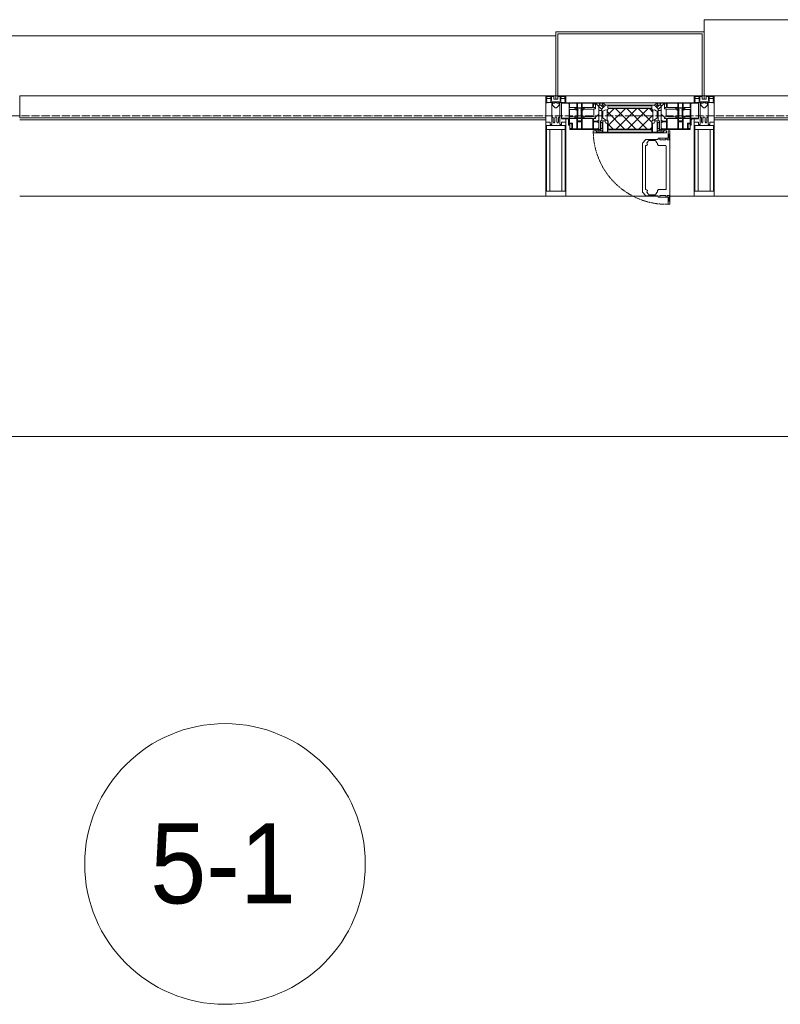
# Model space of a CAD drawing. Header units: millimetres. Extents: x 5617 to 110067, y 7718 to 195801.
# Tile 32 of 81: x 33540 to 35438, y 30884 to 33340. Entities that reach past the tile are written whole.
import ezdxf

# ---------------------------------------------------------------- set-up
doc = ezdxf.new("R2010")
doc.units = ezdxf.units.MM
doc.linetypes.add('-D1-02х01', pattern=[3, 2, -1])
doc.linetypes.add('ADSK_Линия сетки', pattern=[25, 20, -2.5, 0, -2.5])
for name, color, linetype, lineweight in [('Импосты витража', 7, 'Continuous', 18), ('Колонны', 7, 'Continuous', 18), ('Марки помещений', 7, 'Continuous', 20), ('Окна', 7, 'Continuous', 18), ('Оси', 7, 'Continuous', 9), ('Панели витража', 7, 'Continuous', 18), ('Перекрытия', 7, 'Continuous', 18), ('Элементы узлов', 7, 'Continuous', 18)]:
    doc.layers.add(name, color=color, linetype=linetype, lineweight=lineweight)
doc.styles.add('Arial_3', font='arial.ttf', dxfattribs={"width": 0.9, "height": 200})

# ---------------------------------------------------------------- blocks, each defined once
blk = doc.blocks.new('135_SLK_K4_AR_rvt-1-МКСС_К4_L14_48_300_')
at = {"layer": 'Перекрытия', "color": 253, "true_color": 0xaaaaaa}
blk.add_line((104150, 32300), (100950, 32300), dxfattribs=at)
blk = doc.blocks.new('System Panel - A_PAN_Glass-7516243-МКСС_К4_L14_48_300_')
at = {"layer": 'Панели витража', "color": 253, "lineweight": 5, "true_color": 0xaaaaaa}
for p, q in [((656.25, 0), (-656.25, 0)), ((-656.25, 0), (-656.25, -55)), ((656.25, -55), (656.25, 0)), ((-656.25, -55), (656.25, -55))]:
    blk.add_line(p, q, dxfattribs=at)
blk = doc.blocks.new('A_PAN_Створка - 383мм п-7_1-7516244-МКСС_К4_L14_48_300_')
at = {"layer": 'Панели витража', "lineweight": 5}
h = blk.add_hatch(dxfattribs=at)
h.set_pattern_fill('FP_14', color=256, style=0, pattern_type=2)
h.set_pattern_definition([(45, (-102550, -33150), (-14.1421356, 14.1421356), []), (135, (-102550, -33150), (-14.1421356, -14.1421356), [])])
h.paths.add_polyline_path([(53.6, -82.7), (54.6, -81.8), (54.6, -63.4), (57.2, -60.8), (57.2, -36.4), (54.9, -34.1), (54.5, -31.8), (-54.5, -31.8), (-54.9, -34.1), (-57.2, -36.4), (-57.2, -60.8), (-54.6, -63.4), (-53.6, -82.7), (1.8, -82.7)])
at = {"layer": 'Окна', "lineweight": 5}
for p, q in [((-67.9, -17), (-171, -17)), ((-171, -17), (-171, -57)), ((-78, -84), (-78, -23.5)), ((-78, -23.5), (-67.9, -23.5)), ((-61.4, -23.5), (-70, -32.1)), ((67.9, -17), (-67.9, -17)), ((-61.4, -23.5), (-67.9, -17)), ((-67.9, -17), (-67.9, -23.5)), ((-67.9, -17), (67.9, -17)), ((-67.9, -23.5), (-64.6, -26.8)), ((-64.6, -26.8), (-61.4, -23.5)), ((61.4, -23.5), (-61.4, -23.5)), ((67.9, -17), (61.4, -23.5)), ((70, -32.1), (61.4, -23.5)), ((61.4, -23.5), (64.6, -26.8)), ((64.6, -26.8), (67.9, -23.5)), ((67.9, -23.5), (67.9, -17)), ((171, -17), (67.9, -17)), ((67.9, -23.5), (78, -23.5)), ((78, -23.5), (78, -84)), ((171, -57), (171, -17)), ((-70, -32.1), (-70, -62.5)), ((70, -62.5), (70, -32.1)), ((-171, -57), (-156, -57)), ((-153, -60), (-153, -73.5)), ((-153, -73.5), (-150, -73.5)), ((-150, -73.5), (-150, -84)), ((-70, -62.5), (-73.9, -62.5)), ((-73.9, -62.5), (-73.9, -87.5)), ((73.9, -62.5), (70, -62.5)), ((73.9, -87.5), (73.9, -62.5)), ((150, -84), (150, -73.5)), ((150, -73.5), (153, -73.5)), ((153, -73.5), (153, -60)), ((156, -57), (171, -57)), ((-150, -84), (-78, -84)), ((-73.9, -87.5), (-91.5, -87.5)), ((-91.5, -87.5), (-91.5, -92)), ((-91.5, -92), (91.5, -92)), ((-78, -84), (-73.9, -84)), ((73.9, -84), (78, -84)), ((91.5, -87.5), (73.9, -87.5)), ((78, -84), (150, -84)), ((91.5, -92), (91.5, -87.5)), ((95.1, -87.5), (95.1, -105.1)), ((99.6, -87.5), (95.1, -87.5)), ((97.9, -95.6), (95.1, -95.6)), ((97.9, -95.6), (97.9, -109.6)), ((99.6, -270.5), (99.6, -87.5)), ((39.7, -109), (31.1, -117.6)), ((31.1, -117.6), (31.1, -240.4)), ((70.1, -109), (39.7, -109)), ((41.4, -123.8), (43.5, -121.7)), ((45, -113.3), (42.3, -118.2)), ((42.3, -118.2), (43.5, -121.7)), ((45.9, -111.2), (45, -113.3)), ((63.3, -111.2), (45.9, -111.2)), ((64.1, -113), (63.3, -111.2)), ((64.1, -113), (66.7, -117)), ((66.7, -117), (68.6, -118.3)), ((68.6, -118.3), (68.6, -121.6)), ((68.6, -121.6), (71.1, -124.1)), ((70.1, -105.1), (70.1, -109)), ((95.1, -105.1), (70.1, -105.1)), ((74.1, -109.6), (74.1, -105.1)), ((89.1, -109.6), (74.1, -109.6)), ((89.1, -105.1), (89.1, -109.6)), ((93.1, -109.6), (93.1, -105.1)), ((97.9, -109.6), (93.1, -109.6)), ((41.4, -123.8), (39.1, -124.2)), ((39.1, -179), (39.1, -124.2)), ((71.1, -124.1), (89.5, -124.1)), ((89.5, -124.1), (90.6, -125.2)), ((90.6, -125.2), (90.6, -232.8)), ((39.1, -179), (39.1, -233.8)), ((39.7, -249), (31.1, -240.4)), ((41.4, -234.2), (39.1, -233.8)), ((41.4, -234.2), (43.5, -236.3)), ((42.3, -239.8), (43.5, -236.3)), ((45, -244.7), (42.3, -239.8)), ((45.9, -246.8), (45, -244.7)), ((64.1, -245), (63.3, -246.8)), ((64.1, -245), (66.7, -241)), ((66.7, -241), (68.6, -239.7)), ((68.6, -236.4), (71.1, -233.9)), ((68.6, -239.7), (68.6, -236.4)), ((71.1, -233.9), (89.5, -233.9)), ((89.5, -233.9), (90.6, -232.8)), ((70.1, -249), (39.7, -249)), ((63.3, -246.8), (45.9, -246.8)), ((70.1, -252.9), (70.1, -249)), ((95.1, -252.9), (70.1, -252.9)), ((74.1, -248.4), (74.1, -252.9)), ((89.1, -248.4), (74.1, -248.4)), ((89.1, -252.9), (89.1, -248.4)), ((93.1, -248.4), (93.1, -252.9)), ((97.9, -248.4), (93.1, -248.4)), ((95.1, -270.5), (95.1, -252.9)), ((97.9, -262.4), (95.1, -262.4)), ((97.9, -262.4), (97.9, -248.4)), ((99.6, -270.5), (95.1, -270.5))]:
    blk.add_line(p, q, dxfattribs=at)
at = {"layer": 'Окна', "color": 253, "lineweight": 5, "true_color": 0xaaaaaa}
for p, q in [((-171, -18.5), (-153.5, -18.5)), ((-153.5, -18.5), (-152, -20)), ((-152, -20), (-152, -73.5)), ((-150.5, -17), (-150.5, -29.4)), ((-132.4, -18.6), (-150.5, -18.6)), ((-132.4, -29.4), (-132.4, -18.6)), ((-131, -18.2), (-131, -29.5)), ((-120.8, -18.2), (-131, -18.2)), ((-120.8, -18.2), (-120.8, -29.5)), ((-119.3, -18.6), (-92.5, -18.6)), ((-119.3, -29.4), (-119.3, -18.6)), ((-92.5, -18.6), (-92.5, -29.4)), ((-90.8, -18.5), (-90.8, -29.4)), ((-87.3, -18.5), (-90.8, -18.5)), ((-87.3, -20.4), (-87.3, -18.5)), ((-87.3, -20.4), (-87.3, -21.9)), ((-84.8, -20.4), (-87.3, -20.4)), ((-87.3, -21.9), (-85.9, -21.9)), ((-85.9, -18.2), (-85.9, -20.4)), ((-75.9, -18.2), (-85.9, -18.2)), ((-85.9, -21.9), (-85.9, -29.4)), ((-83.4, -20.4), (-84.8, -20.4)), ((-70, -33.8), (-83.4, -20.4)), ((-75.9, -21.5), (-75.9, -18.2)), ((-75.9, -21.5), (-75.9, -23.5)), ((-74.9, -21.5), (-75.9, -21.5)), ((-75.9, -23.5), (-73, -23.5)), ((-74.9, -17.9), (-74.9, -21.5)), ((-68.9, -17.9), (-74.9, -17.9)), ((-67.2, -29.3), (-73, -23.5)), ((-68.9, -21.5), (-68.9, -17.9)), ((-67.9, -21.5), (-68.9, -21.5)), ((-67.9, -21.5), (-67.9, -23.5)), ((-67.9, -23.5), (-64.6, -26.8)), ((67.9, -23.5), (64.6, -26.8)), ((67.2, -29.3), (73, -23.5)), ((67.9, -21.5), (67.9, -23.5)), ((67.9, -21.5), (68.9, -21.5)), ((68.9, -17.9), (74.9, -17.9)), ((68.9, -21.5), (68.9, -17.9)), ((70, -33.8), (83.4, -20.4)), ((75.9, -23.5), (73, -23.5)), ((74.9, -17.9), (74.9, -21.5)), ((74.9, -21.5), (75.9, -21.5)), ((75.9, -18.2), (85.9, -18.2)), ((75.9, -21.5), (75.9, -18.2)), ((75.9, -21.5), (75.9, -23.5)), ((83.4, -20.4), (84.8, -20.4)), ((84.8, -20.4), (87.3, -20.4)), ((85.9, -18.2), (85.9, -20.4)), ((85.9, -21.9), (85.9, -29.4)), ((87.3, -21.9), (85.9, -21.9)), ((87.3, -18.5), (90.8, -18.5)), ((87.3, -20.4), (87.3, -18.5)), ((87.3, -20.4), (87.3, -21.9)), ((90.8, -18.5), (90.8, -29.4)), ((92.5, -18.6), (92.5, -29.4)), ((119.3, -18.6), (92.5, -18.6)), ((119.3, -29.4), (119.3, -18.6)), ((120.8, -18.2), (120.8, -29.5)), ((120.8, -18.2), (131, -18.2)), ((131, -18.2), (131, -29.5)), ((132.4, -18.6), (150.5, -18.6)), ((132.4, -29.4), (132.4, -18.6)), ((150.5, -17), (150.5, -29.4)), ((153.5, -18.5), (152, -20)), ((152, -20), (152, -73.5)), ((171, -18.5), (153.5, -18.5)), ((-150.5, -29.4), (-132.4, -29.4)), ((-150.5, -33.6), (-150.5, -68)), ((-136.3, -33.6), (-150.5, -33.6)), ((-137.2, -31), (-135.8, -35)), ((-132.5, -31), (-137.2, -31)), ((-132.1, -36.8), (-135.8, -35)), ((-132.1, -49), (-135.8, -50.8)), ((-132.5, -31.9), (-133.4, -33.7)), ((-133.4, -33.7), (-130.1, -35.3)), ((-132.5, -31.9), (-132.5, -31)), ((-132.1, -49), (-132.1, -36.8)), ((-131, -29.5), (-120.8, -29.5)), ((-131, -30.9), (-131, -33)), ((-120.8, -30.9), (-131, -30.9)), ((-129.4, -34.6), (-131, -33)), ((-130.1, -35.3), (-129.4, -34.6)), ((-130.1, -35.3), (-130.1, -50.4)), ((-122.4, -34.6), (-120.8, -33)), ((-121.7, -35.3), (-122.4, -34.6)), ((-118.4, -33.7), (-121.7, -35.3)), ((-121.7, -35.3), (-121.7, -50.4)), ((-120.8, -30.9), (-120.8, -33)), ((-119.7, -36.8), (-115.9, -35)), ((-119.7, -49), (-119.7, -36.8)), ((-119.7, -49), (-115.9, -50.8)), ((-92.5, -29.4), (-119.3, -29.4)), ((-119.3, -31), (-114.6, -31)), ((-119.3, -31.9), (-119.3, -31)), ((-119.3, -31.9), (-118.4, -33.7)), ((-114.6, -31), (-115.9, -35)), ((-94.1, -33.5), (-115.4, -33.5)), ((-89.9, -35.1), (-94.1, -33.5)), ((-90.8, -29.4), (-85.9, -29.4)), ((-89.9, -32.5), (-89.9, -35.1)), ((-85.9, -32.5), (-89.9, -32.5)), ((-89.9, -35.1), (-89.9, -50.9)), ((-85.9, -29.4), (-85.9, -32.5)), ((-85.9, -53.5), (-78, -45.6)), ((-78, -36.8), (-70, -36.8)), ((-78, -45.6), (-78, -36.8)), ((-70, -36.8), (-70, -33.8)), ((-64.6, -26.8), (-67.2, -29.3)), ((64.6, -26.8), (67.2, -29.3)), ((70, -36.8), (70, -33.8)), ((78, -36.8), (70, -36.8)), ((78, -45.6), (78, -36.8)), ((85.9, -53.5), (78, -45.6)), ((85.9, -29.4), (85.9, -32.5)), ((90.8, -29.4), (85.9, -29.4)), ((85.9, -32.5), (89.9, -32.5)), ((89.9, -32.5), (89.9, -35.1)), ((89.9, -35.1), (94.1, -33.5)), ((89.9, -35.1), (89.9, -50.9)), ((92.5, -29.4), (119.3, -29.4)), ((94.1, -33.5), (115.4, -33.5)), ((114.6, -31), (115.9, -35)), ((119.3, -31), (114.6, -31)), ((119.7, -36.8), (115.9, -35)), ((119.7, -49), (115.9, -50.8)), ((119.3, -31.9), (118.4, -33.7)), ((118.4, -33.7), (121.7, -35.3)), ((119.3, -31.9), (119.3, -31)), ((119.7, -49), (119.7, -36.8)), ((131, -29.5), (120.8, -29.5)), ((120.8, -30.9), (120.8, -33)), ((120.8, -30.9), (131, -30.9)), ((122.4, -34.6), (120.8, -33)), ((121.7, -35.3), (122.4, -34.6)), ((121.7, -35.3), (121.7, -50.4)), ((129.4, -34.6), (131, -33)), ((130.1, -35.3), (129.4, -34.6)), ((133.4, -33.7), (130.1, -35.3)), ((130.1, -35.3), (130.1, -50.4)), ((131, -30.9), (131, -33)), ((132.1, -36.8), (135.8, -35)), ((132.1, -49), (132.1, -36.8)), ((132.1, -49), (135.8, -50.8)), ((150.5, -29.4), (132.4, -29.4)), ((132.5, -31), (137.2, -31)), ((132.5, -31.9), (132.5, -31)), ((132.5, -31.9), (133.4, -33.7)), ((137.2, -31), (135.8, -35)), ((136.3, -33.6), (150.5, -33.6)), ((150.5, -33.6), (150.5, -68)), ((-171, -55.5), (-152, -55.5)), ((-136.4, -52.4), (-150.5, -52.4)), ((-150.5, -56.6), (-132.4, -56.6)), ((-150.5, -68), (-143.5, -68)), ((-150.5, -69.5), (-150.5, -73.5)), ((-145, -69.5), (-150.5, -69.5)), ((-145, -69.5), (-145, -79.5)), ((-143.5, -68), (-143.5, -81)), ((-137.2, -54.8), (-135.8, -50.8)), ((-132.5, -54.8), (-137.2, -54.8)), ((-133.4, -52), (-130.1, -50.4)), ((-132.5, -53.8), (-133.4, -52)), ((-132.5, -53.8), (-132.5, -54.8)), ((-132.4, -56.6), (-132.4, -82.5)), ((-129.4, -51.1), (-131, -52.7)), ((-131, -55.1), (-131, -52.7)), ((-120.8, -55.1), (-131, -55.1)), ((-131, -56.5), (-131, -62.6)), ((-131, -56.5), (-120.8, -56.5)), ((-120.8, -62.6), (-131, -62.6)), ((-131, -64.6), (-120.8, -64.6)), ((-131, -82.5), (-131, -64.6)), ((-130.1, -50.4), (-129.4, -51.1)), ((-121.7, -50.4), (-122.4, -51.1)), ((-122.4, -51.1), (-120.8, -52.7)), ((-118.4, -52), (-121.7, -50.4)), ((-120.8, -55.1), (-120.8, -52.7)), ((-120.8, -56.5), (-120.8, -62.6)), ((-120.8, -82.5), (-120.8, -64.6)), ((-119.3, -53.8), (-118.4, -52)), ((-119.3, -53.8), (-119.3, -54.8)), ((-119.3, -54.8), (-114.6, -54.8)), ((-119.3, -56.6), (-119.3, -82.5)), ((-92.5, -56.6), (-119.3, -56.6)), ((-114.6, -54.8), (-115.9, -50.8)), ((-94.1, -52.5), (-115.3, -52.5)), ((-89.9, -50.9), (-94.1, -52.5)), ((-92.5, -56.6), (-92.5, -82.5)), ((-90.8, -56.6), (-85.9, -56.6)), ((-90.8, -62.7), (-90.8, -56.6)), ((-80.4, -62.7), (-90.8, -62.7)), ((-90.8, -64.6), (-90.8, -82.5)), ((-80.1, -64.6), (-90.8, -64.6)), ((-89.9, -52.2), (-89.9, -50.9)), ((-89.9, -52.2), (-88.6, -53.5)), ((-85.9, -53.5), (-88.6, -53.5)), ((-85.9, -56.6), (-85.9, -53.5)), ((-80.4, -61.1), (-80.4, -62.7)), ((-78, -61.1), (-80.4, -61.1)), ((-80.1, -66.1), (-80.1, -64.6)), ((-78, -66.1), (-80.1, -66.1)), ((-78, -66.1), (-78, -61.1)), ((78, -61.1), (80.4, -61.1)), ((78, -66.1), (78, -61.1)), ((78, -66.1), (80.1, -66.1)), ((80.1, -64.6), (90.8, -64.6)), ((80.1, -66.1), (80.1, -64.6)), ((80.4, -61.1), (80.4, -62.7)), ((80.4, -62.7), (90.8, -62.7)), ((85.9, -53.5), (88.6, -53.5)), ((85.9, -56.6), (85.9, -53.5)), ((90.8, -56.6), (85.9, -56.6)), ((89.9, -52.2), (88.6, -53.5)), ((89.9, -50.9), (94.1, -52.5)), ((89.9, -52.2), (89.9, -50.9)), ((90.8, -62.7), (90.8, -56.6)), ((90.8, -64.6), (90.8, -82.5)), ((92.5, -56.6), (119.3, -56.6)), ((92.5, -56.6), (92.5, -82.5)), ((94.1, -52.5), (115.3, -52.5)), ((114.6, -54.8), (115.9, -50.8)), ((119.3, -54.8), (114.6, -54.8)), ((118.4, -52), (121.7, -50.4)), ((119.3, -53.8), (118.4, -52)), ((119.3, -53.8), (119.3, -54.8)), ((119.3, -56.6), (119.3, -82.5)), ((122.4, -51.1), (120.8, -52.7)), ((120.8, -55.1), (120.8, -52.7)), ((120.8, -55.1), (131, -55.1)), ((120.8, -56.5), (120.8, -62.6)), ((131, -56.5), (120.8, -56.5)), ((120.8, -62.6), (131, -62.6)), ((120.8, -82.5), (120.8, -64.6)), ((131, -64.6), (120.8, -64.6)), ((121.7, -50.4), (122.4, -51.1)), ((130.1, -50.4), (129.4, -51.1)), ((129.4, -51.1), (131, -52.7)), ((133.4, -52), (130.1, -50.4)), ((131, -55.1), (131, -52.7)), ((131, -56.5), (131, -62.6)), ((131, -82.5), (131, -64.6)), ((150.5, -56.6), (132.4, -56.6)), ((132.4, -56.6), (132.4, -82.5)), ((132.5, -53.8), (133.4, -52)), ((132.5, -53.8), (132.5, -54.8)), ((132.5, -54.8), (137.2, -54.8)), ((137.2, -54.8), (135.8, -50.8)), ((136.4, -52.4), (150.5, -52.4)), ((143.5, -68), (143.5, -81)), ((150.5, -68), (143.5, -68)), ((145, -69.5), (150.5, -69.5)), ((145, -69.5), (145, -79.5)), ((150.5, -69.5), (150.5, -73.5)), ((171, -55.5), (152, -55.5)), ((-148.5, -81), (-148.5, -82.5)), ((-143.5, -81), (-148.5, -81)), ((-148.5, -82.5), (-132.4, -82.5)), ((-131, -82.5), (-120.8, -82.5)), ((-119.3, -82.5), (-92.5, -82.5)), ((-90.8, -82.5), (-79.5, -82.5)), ((-78, -84), (-85, -84)), ((-85, -84), (-85, -87.5)), ((-85, -87.5), (-78, -87.5)), ((-79.5, -80.6), (-78, -80.6)), ((-79.5, -82.5), (-79.5, -80.6)), ((-78, -87.5), (-78, -84)), ((79.5, -80.6), (78, -80.6)), ((78, -87.5), (78, -84)), ((78, -84), (85, -84)), ((85, -87.5), (78, -87.5)), ((79.5, -82.5), (79.5, -80.6)), ((90.8, -82.5), (79.5, -82.5)), ((85, -84), (85, -87.5)), ((119.3, -82.5), (92.5, -82.5)), ((131, -82.5), (120.8, -82.5)), ((148.5, -82.5), (132.4, -82.5)), ((143.5, -81), (148.5, -81)), ((148.5, -81), (148.5, -82.5))]:
    blk.add_line(p, q, dxfattribs=at)
at = {"layer": 'Окна', "lineweight": 5}
for centre, start, end in [((-156, -60), 0, 90), ((156, -60), 90, 180)]:
    blk.add_arc(centre, 3, start, end, dxfattribs=at)
at = {"layer": 'Окна', "linetype": '-D1-02х01', "lineweight": 5}
blk.add_arc((91.4, -87.5), 183, 181.4091, 271.1445, dxfattribs=at)
at = {"layer": 'Элементы узлов', "color": 253, "lineweight": 5, "true_color": 0xaaaaaa}
for p, q in [((-70, -32.1), (-61.4, -23.5)), ((61.4, -23.5), (-61.4, -23.5)), ((70, -32.1), (61.4, -23.5)), ((-70, -62.5), (-70, -32.1)), ((-67.8, -38.3), (-65.7, -37.4)), ((-67.8, -55.7), (-67.8, -38.3)), ((-65.7, -37.4), (-60.8, -34.7)), ((-60.8, -34.7), (-57.3, -35.9)), ((-55.2, -33.8), (-57.3, -35.9)), ((-54.9, -34.1), (-57.2, -36.4)), ((-57.2, -36.4), (-57.2, -60.8)), ((-55.2, -33.8), (-54.8, -31.5)), ((-54.9, -25.8), (-53.9, -24.8)), ((-54.9, -29.5), (-54.9, -25.8)), ((-53.9, -30.5), (-54.9, -29.5)), ((-54.5, -31.8), (-54.9, -34.1)), ((0, -31.5), (-54.8, -31.5)), ((54.5, -31.8), (-54.5, -31.8)), ((-53.9, -24.8), (53.9, -24.8)), ((53.9, -30.5), (-53.9, -30.5)), ((0, -31.5), (54.8, -31.5)), ((54.9, -25.8), (53.9, -24.8)), ((53.9, -30.5), (54.9, -29.5)), ((54.9, -34.1), (54.5, -31.8)), ((55.2, -33.8), (54.8, -31.5)), ((54.9, -29.5), (54.9, -25.8)), ((57.2, -36.4), (54.9, -34.1)), ((55.2, -33.8), (57.3, -35.9)), ((57.2, -60.8), (57.2, -36.4)), ((60.8, -34.7), (57.3, -35.9)), ((65.7, -37.4), (60.8, -34.7)), ((67.8, -38.3), (65.7, -37.4)), ((67.8, -55.7), (67.8, -38.3)), ((70, -62.5), (70, -32.1)), ((-73.9, -62.5), (-70, -62.5)), ((-73.9, -87.5), (-73.9, -62.5)), ((-69.4, -66.5), (-73.9, -66.5)), ((-69.4, -81.5), (-69.4, -66.5)), ((-61.7, -62.5), (-67.9, -62.5)), ((-67.9, -62.5), (-67.9, -89.3)), ((-66, -56.5), (-67.8, -55.7)), ((-66, -56.5), (-62, -59.1)), ((-62, -59.1), (-60.7, -61)), ((-61.7, -64.9), (-61.7, -62.5)), ((-60.1, -67.7), (-61.7, -64.9)), ((-60.7, -61), (-57.4, -61)), ((-56.4, -67.7), (-60.1, -67.7)), ((-57.4, -61), (-54.9, -63.5)), ((-57.2, -60.8), (-54.6, -63.4)), ((-56.4, -89.4), (-56.4, -67.7)), ((-54.9, -63.5), (-54.9, -81.9)), ((-54.6, -63.4), (-54.6, -81.8)), ((54.6, -63.4), (57.2, -60.8)), ((54.6, -81.8), (54.6, -63.4)), ((57.4, -61), (54.9, -63.5)), ((54.9, -63.5), (54.9, -81.9)), ((56.4, -67.7), (60.1, -67.7)), ((56.4, -89.4), (56.4, -67.7)), ((60.7, -61), (57.4, -61)), ((60.1, -67.7), (61.7, -64.9)), ((62, -59.1), (60.7, -61)), ((61.7, -62.5), (67.9, -62.5)), ((61.7, -64.9), (61.7, -62.5)), ((66, -56.5), (62, -59.1)), ((66, -56.5), (67.8, -55.7)), ((67.9, -62.5), (67.9, -89.3)), ((69.4, -66.5), (73.9, -66.5)), ((69.4, -81.5), (69.4, -66.5)), ((73.9, -62.5), (70, -62.5)), ((73.9, -87.5), (73.9, -62.5)), ((-91.5, -87.5), (-73.9, -87.5)), ((-91.5, -92), (-91.5, -87.5)), ((-91.5, -92), (91.5, -92)), ((-83.4, -90.3), (-83.4, -87.5)), ((-83.4, -90.3), (-69.4, -90.3)), ((-73.9, -81.5), (-69.4, -81.5)), ((-69.4, -85.5), (-73.9, -85.5)), ((-69.4, -90.3), (-69.4, -85.5)), ((-67.9, -89.3), (-66.9, -90.3)), ((-66.9, -90.3), (-57.4, -90.3)), ((-57.4, -90.3), (-56.4, -89.4)), ((-54.9, -81.9), (-53.8, -83)), ((-54.9, -85.6), (-53.9, -84.6)), ((-54.9, -89.3), (-54.9, -85.6)), ((-53.9, -90.3), (-54.9, -89.3)), ((-54.6, -81.8), (-53.6, -82.7)), ((-53.9, -84.6), (53.9, -84.6)), ((53.9, -90.3), (-53.9, -90.3)), ((53.8, -83), (-53.8, -83)), ((-53.6, -82.7), (53.6, -82.7)), ((53.6, -82.7), (54.6, -81.8)), ((54.9, -81.9), (53.8, -83)), ((54.9, -85.6), (53.9, -84.6)), ((53.9, -90.3), (54.9, -89.3)), ((54.9, -89.3), (54.9, -85.6)), ((57.4, -90.3), (56.4, -89.4)), ((66.9, -90.3), (57.4, -90.3)), ((67.9, -89.3), (66.9, -90.3)), ((73.9, -81.5), (69.4, -81.5)), ((69.4, -85.5), (73.9, -85.5)), ((69.4, -90.3), (69.4, -85.5)), ((83.4, -90.3), (69.4, -90.3)), ((91.5, -87.5), (73.9, -87.5)), ((83.4, -90.3), (83.4, -87.5)), ((91.5, -92), (91.5, -87.5))]:
    blk.add_line(p, q, dxfattribs=at)
blk = doc.blocks.new('Rectangular Mullion - 50Wx250H-V80-МКСС_К4_L14_48_300_')
at = {"layer": 'Элементы узлов', "color": 253, "lineweight": 5, "true_color": 0xaaaaaa}
for p, q in [((-25, 65.2), (-25, 250)), ((-25, 250), (0, 250)), ((25, 250), (0, 250)), ((25, 65.2), (25, 250)), ((-23, 237.3), (0, 237.3)), ((-23, 237.3), (-23, 73.6)), ((-14.9, 84), (-14.9, 237.3)), ((23, 237.3), (0, 237.3)), ((14.9, 84), (14.9, 237.3)), ((23, 237.3), (23, 73.6)), ((0, 84), (-23, 84)), ((0, 84), (23, 84)), ((-14, 65.2), (-25, 65.2)), ((-0.5, 73.6), (-23, 73.6)), ((-14, 71.3), (-14, 65.2)), ((-10, 71.3), (-14, 71.3)), ((-10, 53), (-10, 71.3)), ((-8.7, 53), (-10, 53)), ((-10, 53), (-10, 17)), ((-8.7, 53), (-7, 54.7)), ((-7, 65.2), (-5.9, 67.3)), ((-7, 65.2), (-7, 54.7)), ((-4.1, 67.3), (-5.9, 67.3)), ((-4.1, 67.3), (-2.9, 65.1)), ((-2.9, 65.1), (-2.9, 54.6)), ((-1.3, 53), (-2.9, 54.6)), ((0, 53), (-1.3, 53)), ((0, 53), (1.3, 53)), ((0.5, 73.6), (23, 73.6)), ((1.3, 53), (2.9, 54.6)), ((4.1, 67.3), (2.9, 65.1)), ((2.9, 65.1), (2.9, 54.6)), ((4.1, 67.3), (5.9, 67.3)), ((7, 65.2), (5.9, 67.3)), ((7, 65.2), (7, 54.7)), ((8.7, 53), (7, 54.7)), ((8.7, 53), (10, 53)), ((10, 71.3), (14, 71.3)), ((10, 53), (10, 71.3)), ((10, 53), (10, 17)), ((14, 71.3), (14, 65.2)), ((14, 65.2), (25, 65.2)), ((-8.5, 23), (-1.5, 30)), ((-1.5, 30), (0, 30)), ((1.5, 30), (0, 30)), ((8.5, 23), (1.5, 30)), ((-23.8, 14.6), (-25, 14.2)), ((-25, 0), (-25, 14.2)), ((-22.3, 17), (-23.8, 17)), ((-23.8, 17), (-23.8, 14.6)), ((-22.5, 10.6), (-23.8, 14.6)), ((-22.5, 10.6), (-23.7, 9.9)), ((-23.7, 1.3), (-23.7, 9.9)), ((-23.7, 1.3), (-11.8, 1.3)), ((-23.2, 10.2), (-22.5, 8)), ((-22.5, 8), (-22.5, 4.5)), ((-21.3, 4.5), (-22.5, 4.5)), ((-22.3, 17), (-22.3, 16)), ((-22.3, 16), (-21.3, 16)), ((-19, 17.6), (-21.3, 16)), ((-21.3, 4.5), (-21.3, 6.5)), ((-21.3, 6.5), (-14.2, 6.5)), ((-18.4, 16.6), (-19, 17.6)), ((-7.4, 16.6), (-18.4, 16.6)), ((-14.2, 6.5), (-14.2, 4.5)), ((-13.2, 4.5), (-14.2, 4.5)), ((-13.2, 4.5), (-12.2, 7.2)), ((-12.7, 7.6), (-11.3, 11.4)), ((-12.7, 7.6), (-11.8, 6.9)), ((-12.2, 9), (-12.2, 14.8)), ((-12.2, 14.8), (0, 14.8)), ((-11.8, 1.3), (-11.8, 6.9)), ((-10.5, 11.2), (-11.3, 11.4)), ((-10.5, 1.5), (-10.5, 11.2)), ((-4.8, 1.5), (-10.5, 1.5)), ((-10, 17), (-7.5, 17)), ((-8.5, 18.5), (-8.5, 23)), ((-7.5, 18.5), (-8.5, 18.5)), ((-7.5, 17), (-7.5, 18.5)), ((-7.4, 18), (-7.4, 16.6)), ((-2.6, 18), (-7.4, 18)), ((0, 8), (-4.8, 8)), ((-4.8, 1.5), (-4.8, 8)), ((-2.6, 18), (-2.6, 16.8)), ((-2.6, 16.8), (0, 16.8)), ((2.6, 16.8), (0, 16.8)), ((0, 14.8), (0, 16.8)), ((0, 14.8), (0, 16.8)), ((12.2, 14.8), (0, 14.8)), ((0, 0), (0, 8)), ((0, 8), (4.8, 8)), ((0, 0), (0, 8)), ((2.6, 18), (2.6, 16.8)), ((2.6, 18), (7.4, 18)), ((4.8, 1.5), (4.8, 8)), ((4.8, 1.5), (10.5, 1.5)), ((7.4, 18), (7.4, 16.6)), ((7.4, 16.6), (18.4, 16.6)), ((7.5, 18.5), (8.5, 18.5)), ((7.5, 17), (7.5, 18.5)), ((10, 17), (7.5, 17)), ((8.5, 18.5), (8.5, 23)), ((10.5, 11.2), (11.3, 11.4)), ((10.5, 1.5), (10.5, 11.2)), ((12.7, 7.6), (11.3, 11.4)), ((12.7, 7.6), (11.8, 6.9)), ((11.8, 1.3), (11.8, 6.9)), ((23.7, 1.3), (11.8, 1.3)), ((12.2, 9), (12.2, 14.8)), ((13.2, 4.5), (12.2, 7.2)), ((13.2, 4.5), (14.2, 4.5)), ((21.3, 6.5), (14.2, 6.5)), ((14.2, 6.5), (14.2, 4.5)), ((19.9, 17), (21.3, 16)), ((22.3, 16), (21.3, 16)), ((21.3, 4.5), (21.3, 6.5)), ((21.3, 4.5), (22.5, 4.5)), ((22.3, 17), (22.3, 16)), ((22.5, 10.6), (23.8, 14.6)), ((22.5, 10.6), (23.7, 9.9)), ((23.2, 10.2), (22.5, 8)), ((22.5, 8), (22.5, 4.5)), ((23.7, 1.3), (23.7, 9.9)), ((23.8, 17), (23.8, 14.6)), ((23.8, 14.6), (25, 14.2)), ((25, 0), (25, 14.2)), ((-25, 0), (0, 0)), ((25, 0), (0, 0))]:
    blk.add_line(p, q, dxfattribs=at)
for centre, start, end in [((-0.5, 73.1), 360, 90), ((0.5, 73.1), 90, 180)]:
    blk.add_arc(centre, 0.5, start, end, dxfattribs=at)
blk = doc.blocks.new('Rectangular Mullion - R_StandardFrame_50Wx250H-V90-МКСС_К4_L14_48_300_')
at = {"layer": 'Импосты витража', "color": 253, "lineweight": 5, "true_color": 0xaaaaaa}
for p, q in [((-25, 0), (-25, 250)), ((-25, 250), (25, 250)), ((25, 250), (25, 57)), ((0, 0), (-25, 0)), ((25, 0), (5, 0)), ((25, 17), (25, 0))]:
    blk.add_line(p, q, dxfattribs=at)
blk = doc.blocks.new('Rectangular Mullion - 50Wx250H-V82-МКСС_К4_L14_48_300_')
at = {"layer": 'Элементы узлов', "color": 253, "lineweight": 5, "true_color": 0xaaaaaa}
for p, q in [((-25, 65.2), (-25, 250)), ((-25, 250), (0, 250)), ((25, 250), (0, 250)), ((25, 65.2), (25, 250)), ((-23, 237.3), (0, 237.3)), ((-23, 237.3), (-23, 73.6)), ((-14.9, 84), (-14.9, 237.3)), ((23, 237.3), (0, 237.3)), ((14.9, 84), (14.9, 237.3)), ((23, 237.3), (23, 73.6)), ((0, 84), (-23, 84)), ((0, 84), (23, 84)), ((-14, 65.2), (-25, 65.2)), ((-0.5, 73.6), (-23, 73.6)), ((-14, 71.3), (-14, 65.2)), ((-10, 71.3), (-14, 71.3)), ((-10, 53), (-10, 71.3)), ((-8.7, 53), (-10, 53)), ((-10, 53), (-10, 17)), ((-8.7, 53), (-7, 54.7)), ((-7, 65.2), (-5.9, 67.3)), ((-7, 65.2), (-7, 54.7)), ((-4.1, 67.3), (-5.9, 67.3)), ((-4.1, 67.3), (-2.9, 65.1)), ((-2.9, 65.1), (-2.9, 54.6)), ((-1.3, 53), (-2.9, 54.6)), ((0, 53), (-1.3, 53)), ((0, 53), (1.3, 53)), ((0.5, 73.6), (23, 73.6)), ((1.3, 53), (2.9, 54.6)), ((4.1, 67.3), (2.9, 65.1)), ((2.9, 65.1), (2.9, 54.6)), ((4.1, 67.3), (5.9, 67.3)), ((7, 65.2), (5.9, 67.3)), ((7, 65.2), (7, 54.7)), ((8.7, 53), (7, 54.7)), ((8.7, 53), (10, 53)), ((10, 71.3), (14, 71.3)), ((10, 53), (10, 71.3)), ((10, 53), (10, 17)), ((14, 71.3), (14, 65.2)), ((14, 65.2), (25, 65.2)), ((-8.5, 23), (-1.5, 30)), ((-1.5, 30), (0, 30)), ((1.5, 30), (0, 30)), ((8.5, 23), (1.5, 30)), ((-23.8, 14.6), (-25, 14.2)), ((-25, 0), (-25, 14.2)), ((-23.8, 17), (-23.8, 14.6)), ((-22.5, 10.6), (-23.8, 14.6)), ((-22.5, 10.6), (-23.7, 9.9)), ((-23.7, 1.3), (-23.7, 9.9)), ((-23.7, 1.3), (-11.8, 1.3)), ((-23.2, 10.2), (-22.5, 8)), ((-22.5, 8), (-22.5, 4.5)), ((-21.3, 4.5), (-22.5, 4.5)), ((-22.3, 17), (-22.3, 16)), ((-22.3, 16), (-21.3, 16)), ((-19.9, 17), (-21.3, 16)), ((-21.3, 4.5), (-21.3, 6.5)), ((-21.3, 6.5), (-14.2, 6.5)), ((-7.4, 16.6), (-18.4, 16.6)), ((-14.2, 6.5), (-14.2, 4.5)), ((-13.2, 4.5), (-14.2, 4.5)), ((-13.2, 4.5), (-12.2, 7.2)), ((-12.7, 7.6), (-11.3, 11.4)), ((-12.7, 7.6), (-11.8, 6.9)), ((-12.2, 9), (-12.2, 14.8)), ((-12.2, 14.8), (0, 14.8)), ((-11.8, 1.3), (-11.8, 6.9)), ((-10.5, 11.2), (-11.3, 11.4)), ((-10.5, 1.5), (-10.5, 11.2)), ((-4.8, 1.5), (-10.5, 1.5)), ((-10, 17), (-7.5, 17)), ((-8.5, 18.5), (-8.5, 23)), ((-7.5, 18.5), (-8.5, 18.5)), ((-7.5, 17), (-7.5, 18.5)), ((-7.4, 18), (-7.4, 16.6)), ((-2.6, 18), (-7.4, 18)), ((0, 8), (-4.8, 8)), ((-4.8, 1.5), (-4.8, 8)), ((-2.6, 18), (-2.6, 16.8)), ((-2.6, 16.8), (0, 16.8)), ((2.6, 16.8), (0, 16.8)), ((0, 14.8), (0, 16.8)), ((0, 14.8), (0, 16.8)), ((12.2, 14.8), (0, 14.8)), ((0, 0), (0, 8)), ((0, 8), (4.8, 8)), ((0, 0), (0, 8)), ((2.6, 18), (2.6, 16.8)), ((2.6, 18), (7.4, 18)), ((4.8, 1.5), (4.8, 8)), ((4.8, 1.5), (10.5, 1.5)), ((7.4, 18), (7.4, 16.6)), ((7.4, 16.6), (18.4, 16.6)), ((7.5, 18.5), (8.5, 18.5)), ((7.5, 17), (7.5, 18.5)), ((10, 17), (7.5, 17)), ((8.5, 18.5), (8.5, 23)), ((10.5, 11.2), (11.3, 11.4)), ((10.5, 1.5), (10.5, 11.2)), ((12.7, 7.6), (11.3, 11.4)), ((12.7, 7.6), (11.8, 6.9)), ((11.8, 1.3), (11.8, 6.9)), ((23.7, 1.3), (11.8, 1.3)), ((12.2, 9), (12.2, 14.8)), ((13.2, 4.5), (12.2, 7.2)), ((13.2, 4.5), (14.2, 4.5)), ((21.3, 6.5), (14.2, 6.5)), ((14.2, 6.5), (14.2, 4.5)), ((18.4, 16.6), (19, 17.6)), ((19, 17.6), (21.3, 16)), ((22.3, 16), (21.3, 16)), ((21.3, 4.5), (21.3, 6.5)), ((21.3, 4.5), (22.5, 4.5)), ((22.3, 17), (22.3, 16)), ((22.3, 17), (23.8, 17)), ((22.5, 10.6), (23.8, 14.6)), ((22.5, 10.6), (23.7, 9.9)), ((23.2, 10.2), (22.5, 8)), ((22.5, 8), (22.5, 4.5)), ((23.7, 1.3), (23.7, 9.9)), ((23.8, 17), (23.8, 14.6)), ((23.8, 14.6), (25, 14.2)), ((25, 0), (25, 14.2)), ((-25, 0), (0, 0)), ((25, 0), (0, 0))]:
    blk.add_line(p, q, dxfattribs=at)
for centre, start, end in [((-0.5, 73.1), 360, 90), ((0.5, 73.1), 90, 180)]:
    blk.add_arc(centre, 0.5, start, end, dxfattribs=at)
blk = doc.blocks.new('Rectangular Mullion - R_StandardFrame_50Wx250H-7516239-МКСС_К4_L14_48_300_')
at = {"layer": 'Импосты витража', "color": 253, "lineweight": 5, "true_color": 0xaaaaaa}
for p, q in [((-25, 57), (-25, 250)), ((-25, 250), (25, 250)), ((25, 250), (25, 0)), ((-25, 0), (-25, 17)), ((-5, 0), (-25, 0)), ((25, 0), (0, 0))]:
    blk.add_line(p, q, dxfattribs=at)
blk = doc.blocks.new('Rectangular Mullion - R_InvisibleFrame_50Wx250H-5935623-МКСС_К4_L14_48_300_')
at = {"layer": 'Импосты витража', "color": 253, "lineweight": 5, "true_color": 0xaaaaaa}
for p, q in [((99160, 33090), (100472.5, 33090)), ((99160, 32900), (100472.5, 32900))]:
    blk.add_line(p, q, dxfattribs=at)
blk = doc.blocks.new('Rectangular Mullion - R_StandardFrame_50Wx250H-V93-МКСС_К4_L14_48_300_')
at = {"layer": 'Импосты витража', "color": 253, "lineweight": 5, "true_color": 0xaaaaaa}
for p, q in [((102390, 33150), (102710, 33150)), ((102390, 32900), (102620.1, 32900)), ((102649.6, 32900), (102710, 32900))]:
    blk.add_line(p, q, dxfattribs=at)
blk = doc.blocks.new('A_SLK_PAN_Type1 - Прямой тип панели Ф-1_1-7502170-МКСС_К4_L14_48_300_')
at = {"layer": 'Колонны', "lineweight": 5}
for p, q in [((-180, 0), (-185, 0)), ((-185, 0), (-185, -160)), ((-180, -155), (-180, 0)), ((180, 0), (180, -155)), ((185, 0), (180, 0)), ((185, -160), (185, 0)), ((-185, -160), (185, -160)), ((180, -155), (-180, -155))]:
    blk.add_line(p, q, dxfattribs=at)
blk = doc.blocks.new('A_OGR_PAN_Отлив - A_OGR_PAN_Отлив-6265439-МКСС_К4_L14_48_300_')
at = {"layer": 'Колонны', "color": 253, "lineweight": 5, "true_color": 0xaaaaaa}
for p in [(681.25, 190), (-681.25, 160)]:
    blk.add_line(p, (-681.25, 190), dxfattribs=at)
blk = doc.blocks.new('A_OGR_PAN_Отлив - A_OGR_PAN_Отлив-6265429-МКСС_К4_L14_48_300_')
at = {"layer": 'Колонны', "color": 253, "lineweight": 5, "true_color": 0xaaaaaa}
for p in [(681.25, 150), (-681.25, 140)]:
    blk.add_line(p, (-681.25, 150), dxfattribs=at)
blk = doc.blocks.new('135_SLK_K4_AR_FCD_rvt-1-МКСС_К4_L14_48_300_')
at = {"layer": 'Импосты витража', "color": 253, "lineweight": 5, "true_color": 0xaaaaaa, "extrusion": (0, 0, -1), "rotation": 180}
for name, p in [('Rectangular Mullion - 50Wx250H-V80-МКСС_К4_L14_48_300_', (-102365, 33150)), ('Rectangular Mullion - R_StandardFrame_50Wx250H-V90-МКСС_К4_L14_48_300_', (-102365, 33150)), ('Rectangular Mullion - 50Wx250H-V82-МКСС_К4_L14_48_300_', (-102735, 33150)), ('Rectangular Mullion - R_StandardFrame_50Wx250H-7516239-МКСС_К4_L14_48_300_', (-102735, 33150))]:
    blk.add_blockref(name, p, dxfattribs=at)
at = {"layer": 'Импосты витража', "color": 253, "lineweight": 5, "true_color": 0xaaaaaa}
for name, p in [('Rectangular Mullion - R_StandardFrame_50Wx250H-V93-МКСС_К4_L14_48_300_', (0, 0)), ('Rectangular Mullion - R_InvisibleFrame_50Wx250H-5935623-МКСС_К4_L14_48_300_', (1867.5, 0)), ('Rectangular Mullion - R_InvisibleFrame_50Wx250H-5935623-МКСС_К4_L14_48_300_', (3600, 0))]:
    blk.add_blockref(name, p, dxfattribs=at)
at = {"layer": 'Колонны', "color": 253, "lineweight": 5, "true_color": 0xaaaaaa}
for name, p in [('A_OGR_PAN_Отлив - A_OGR_PAN_Отлив-6265439-МКСС_К4_L14_48_300_', (103416.3, 33150)), ('A_OGR_PAN_Отлив - A_OGR_PAN_Отлив-6265429-МКСС_К4_L14_48_300_', (101683.8, 33150))]:
    blk.add_blockref(name, p, dxfattribs=at)
at = {"layer": 'Колонны', "color": 253, "lineweight": 5, "true_color": 0xaaaaaa, "rotation": 180}
blk.add_blockref('A_SLK_PAN_Type1 - Прямой тип панели Ф-1_1-7502170-МКСС_К4_L14_48_300_', (102550, 33150), dxfattribs=at)
at = {"layer": 'Панели витража', "color": 253, "lineweight": 5, "true_color": 0xaaaaaa}
for name, p in [('System Panel - A_PAN_Glass-7516243-МКСС_К4_L14_48_300_', (101683.8, 33150)), ('A_PAN_Створка - 383мм п-7_1-7516244-МКСС_К4_L14_48_300_', (102550, 33150)), ('System Panel - A_PAN_Glass-7516243-МКСС_К4_L14_48_300_', (103416.3, 33150))]:
    blk.add_blockref(name, p, dxfattribs=at)
blk = doc.blocks.new('050_Марка_Помещение - Номер-620969-МКСС_К4_L14_48_300_')
at = {"layer": 'Марки помещений'}
blk.add_circle((0, 0), 3.5, dxfattribs=at)

msp = doc.modelspace()

# ---------------------------------------------------------------- linework, layer by layer
at = {"layer": 'Оси', "linetype": 'ADSK_Линия сетки'}
msp.add_line((69432.7, 33100), (25313.5, 33100), dxfattribs=at)

# ---------------------------------------------------------------- block references
at = {"lineweight": 5}
for name in ['135_SLK_K4_AR_FCD_rvt-1-МКСС_К4_L14_48_300_', '135_SLK_K4_AR_rvt-1-МКСС_К4_L14_48_300_']:
    msp.add_blockref(name, (-67487.3, 0), dxfattribs=at)
at = {"layer": 'Марки помещений', "xscale": 99.99999999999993, "yscale": 99.99999999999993, "zscale": 99.99999999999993}
msp.add_blockref('050_Марка_Помещение - Номер-620969-МКСС_К4_L14_48_300_', (34052.4, 31234.1), dxfattribs=at)

# ---------------------------------------------------------------- texts
at = {"layer": 'Марки помещений', "lineweight": 9, "insert": (33865.9, 31335.8), "char_height": 200, "width": 447.342, "attachment_point": 1, "style": 'Arial_3'}
msp.add_mtext('5-1', dxfattribs=at)

doc.saveas('drawing.dxf')
